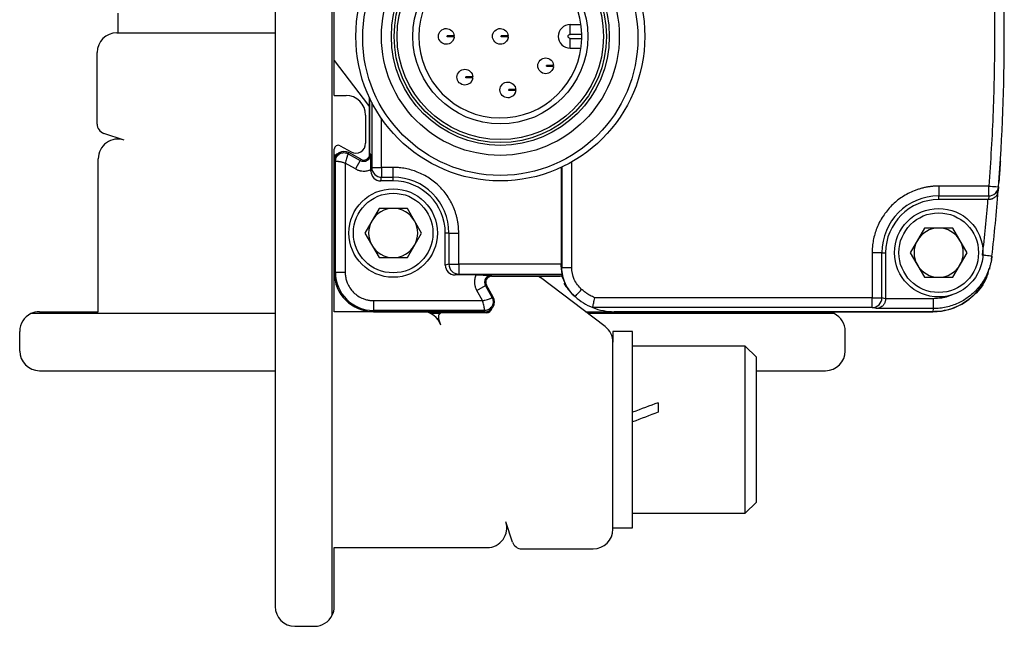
# Model space of a CAD drawing. Header units: millimetres. Extents: x 16 to 683, y 16 to 524.
# Tile 2 of 15: x 71 to 121, y 163 to 194. Entities that reach past the tile are written whole.
import ezdxf

# ---------------------------------------------------------------- set-up
doc = ezdxf.new("R2010")
doc.units = ezdxf.units.MM
doc.header["$LTSCALE"] = 2.5

msp = doc.modelspace()

# ---------------------------------------------------------------- linework, layer by layer
for p, q in [((86.796, 163.802), (86.796, 204.674)), ((83.896, 204.238), (83.896, 164.238)), ((86.896, 190.238), (86.896, 199.588)), ((75.896, 194.418), (75.896, 193.418)), ((75.836, 193.418), (83.896, 193.418)), ((98.896, 193.338), (98.896, 193.838)), ((98.896, 193.838), (99.453, 193.838)), ((99.495, 193.338), (98.896, 193.338)), ((98.896, 193.138), (99.495, 193.138)), ((98.896, 192.638), (98.896, 193.138)), ((74.836, 188.779), (74.836, 192.418)), ((98.896, 192.638), (99.453, 192.638)), ((86.896, 192.019), (88.634, 189.726)), ((93.947, 191.357), (93.947, 191.357)), ((93.94, 190.957), (93.946, 190.957)), ((96.134, 190.709), (96.133, 190.709)), ((86.896, 190.238), (87.496, 190.238)), ((88.696, 190.108), (88.696, 187.248)), ((88.696, 187.248), (88.696, 190.108)), ((88.808, 189.88), (88.808, 186.574)), ((96.127, 190.309), (96.133, 190.309)), ((88.496, 189.238), (88.496, 187.799)), ((89.308, 186.574), (89.308, 189.047)), ((76.21, 187.965), (75.18, 188.305)), ((86.896, 186.888), (86.896, 187.498)), ((87.193, 187.673), (87.753, 187.362)), ((74.896, 179.238), (74.896, 187.015)), ((86.896, 186.888), (86.896, 184.488)), ((86.957, 186.888), (86.896, 186.888)), ((86.896, 181.238), (86.896, 186.888)), ((86.957, 181.238), (86.957, 186.888)), ((87.639, 187.325), (87.609, 187.272)), ((87.609, 187.272), (88.221, 186.932)), ((88.251, 186.986), (87.639, 187.325)), ((88.251, 186.986), (87.639, 187.325)), ((88.221, 186.932), (87.978, 186.495)), ((88.221, 186.932), (88.251, 186.986)), ((88.757, 187.248), (88.696, 187.248)), ((98.979, 181.493), (98.979, 186.849)), ((87.457, 186.785), (87.457, 181.238)), ((87.978, 186.495), (87.457, 186.785)), ((88.808, 186.574), (88.762, 186.388)), ((88.762, 186.388), (88.762, 186.468)), ((88.808, 186.574), (89.308, 186.574)), ((89.896, 186.574), (89.308, 186.574)), ((89.308, 186.574), (89.308, 186.074)), ((89.896, 186.074), (89.896, 186.574)), ((98.443, 186.572), (98.443, 181.65)), ((98.479, 186.589), (98.479, 181.493)), ((89.262, 185.888), (89.308, 186.074)), ((89.896, 185.888), (89.262, 185.888)), ((89.308, 186.074), (89.896, 186.074)), ((89.896, 185.888), (89.896, 186.074)), ((120.714, 185.884), (120.708, 185.808)), ((120.193, 185.624), (117.646, 185.624)), ((117.646, 185.624), (117.646, 185.124)), ((120.631, 185.216), (120.646, 185.413)), ((120.691, 185.585), (120.675, 185.382)), ((117.646, 185.124), (120.193, 185.124)), ((117.646, 184.938), (117.646, 185.124)), ((120.138, 184.938), (117.646, 184.938)), ((120.193, 185.124), (120.178, 184.938)), ((89.175, 184.488), (88.453, 183.238)), ((90.618, 184.488), (89.175, 184.488)), ((91.34, 183.238), (90.618, 184.488)), ((116.925, 183.488), (116.203, 182.238)), ((118.368, 183.488), (116.925, 183.488)), ((119.09, 182.238), (118.368, 183.488)), ((88.453, 183.238), (89.175, 181.988)), ((90.618, 181.988), (91.34, 183.238)), ((92.732, 183.238), (92.546, 183.238)), ((92.546, 181.603), (92.546, 183.238)), ((92.732, 183.238), (93.232, 183.238)), ((92.732, 183.238), (92.732, 181.65)), ((93.232, 181.65), (93.232, 183.238)), ((86.896, 181.988), (86.896, 181.238)), ((89.175, 181.988), (90.618, 181.988)), ((114.261, 182.238), (114.261, 179.946)), ((114.761, 182.238), (114.261, 182.238)), ((114.761, 179.946), (114.761, 182.238)), ((114.761, 182.238), (114.946, 182.238)), ((114.946, 182.238), (114.946, 179.897)), ((116.203, 182.238), (116.925, 180.988)), ((118.368, 180.988), (119.09, 182.238)), ((120.34, 181.898), (120.358, 182.06)), ((92.732, 181.65), (92.546, 181.603)), ((92.732, 181.65), (93.232, 181.65)), ((98.443, 181.65), (93.232, 181.65)), ((93.232, 181.65), (93.232, 181.15)), ((98.479, 181.493), (98.443, 181.527)), ((120.241, 181.404), (120.259, 181.566)), ((86.896, 181.238), (86.957, 181.238)), ((86.896, 179.238), (86.896, 181.238)), ((87.457, 181.238), (86.957, 181.238)), ((93.046, 181.104), (93.232, 181.15)), ((94.126, 181.104), (93.046, 181.104)), ((93.232, 181.15), (98.477, 181.15)), ((94.906, 181.038), (94.906, 181.099)), ((94.906, 181.038), (98.396, 181.038)), ((98.47, 181.038), (94.906, 181.038)), ((100.68, 178.478), (97.384, 180.975)), ((98.47, 181.038), (98.728, 180.491)), ((116.925, 180.988), (118.368, 180.988)), ((94.153, 180.32), (94.59, 180.563)), ((94.443, 179.799), (94.153, 180.32)), ((94.644, 180.592), (94.59, 180.563)), ((94.93, 179.951), (94.59, 180.563)), ((94.984, 179.981), (94.644, 180.592)), ((94.984, 179.981), (94.644, 180.592)), ((98.719, 180.487), (98.868, 180.308)), ((94.93, 179.951), (94.984, 179.981)), ((114.261, 179.946), (100.148, 179.946)), ((114.946, 179.897), (114.761, 179.946)), ((117.377, 179.895), (114.946, 179.897)), ((88.896, 179.799), (94.443, 179.799)), ((88.896, 179.799), (88.896, 179.299)), ((114.261, 179.446), (100.049, 179.446)), ((114.463, 179.395), (114.261, 179.446)), ((117.377, 179.395), (114.463, 179.395)), ((117.359, 179.238), (117.377, 179.395)), ((83.896, 179.138), (71.46, 179.138)), ((71.896, 179.238), (74.896, 179.238)), ((88.896, 179.238), (86.896, 179.238)), ((94.546, 179.299), (88.896, 179.299)), ((88.896, 179.238), (88.896, 179.299)), ((88.896, 179.238), (94.546, 179.238)), ((94.546, 179.238), (88.896, 179.238)), ((92.272, 179.138), (91.809, 179.138)), ((92.323, 178.551), (92.203, 178.916)), ((94.631, 179.178), (92.393, 179.178)), ((94.546, 179.238), (94.546, 179.299)), ((94.546, 179.238), (94.81, 179.238)), ((99.677, 179.238), (101.146, 179.238)), ((112.332, 179.138), (99.809, 179.138)), ((101.146, 179.238), (117.349, 179.238)), ((117.359, 179.238), (101.146, 179.238)), ((70.896, 177.238), (70.896, 178.238)), ((102.076, 178.238), (101.076, 178.238)), ((101.076, 178.238), (101.076, 177.681)), ((102.076, 168.238), (102.076, 178.238)), ((112.896, 177.238), (112.896, 178.238)), ((101.076, 168.178), (101.076, 177.681)), ((107.809, 177.488), (102.076, 177.488)), ((108.376, 176.921), (107.809, 177.488)), ((107.809, 168.988), (107.809, 177.488)), ((108.376, 169.555), (108.376, 176.921)), ((71.896, 176.238), (83.896, 176.238)), ((108.376, 176.238), (111.896, 176.238)), ((103.376, 174.607), (103.376, 174.124)), ((107.809, 168.988), (108.376, 169.555)), ((102.076, 168.988), (107.809, 168.988)), ((95.963, 167.522), (95.623, 168.551)), ((101.076, 168.238), (102.076, 168.238)), ((86.896, 167.238), (94.673, 167.238)), ((86.896, 164.238), (86.896, 167.238)), ((96.437, 167.178), (100.076, 167.178)), ((84.896, 163.238), (85.896, 163.238))]:
    msp.add_line(p, q)
at = {"flags": 128}
for points in [[(88.634, 189.726), (88.68, 189.659), (88.696, 189.633)], [(97.291, 181.038), (97.317, 181.022), (97.384, 180.975)]]:
    msp.add_lwpolyline(points, dxfattribs=at)
for centre, radius in [((95.346, 193.238), 7.35), ((95.344, 193.168), 7), ((95.347, 193.238), 6.051), ((95.347, 193.238), 5.543), ((95.346, 193.238), 5.4), ((95.346, 193.238), 5.25), ((95.346, 193.238), 4.45), ((89.896, 183.238), 2.25), ((89.896, 183.238), 2.025), ((117.646, 182.238), 2.25), ((117.646, 182.238), 2.025)]:
    msp.add_circle(centre, radius)
for centre, radius, start, end in [((20.985, 193.238), 100, 355.61093, 4.38907), ((95.346, 193.238), 4.15, 1.3808, 358.6192), ((75.836, 192.418), 1, 90, 180), ((98.896, 193.238), 0.6, 90, 270), ((95.346, 193.238), 4.15, 358.6192, 1.3808), ((87.496, 189.238), 1, 0, 90), ((75.336, 188.779), 0.5, 180, 251.7371), ((75.896, 187.015), 1, 71.7371, 180), ((87.096, 187.498), 0.2, 60.9454, 180), ((87.396, 186.888), 0.5, 60.9454, 180), ((87.396, 186.888), 0.5, 60.9454, 180), ((87.996, 187.799), 0.5, 240.9454, 0), ((87.136, 186.972), 0.3, 103.5085, 143.2046), ((88.396, 187.248), 0.361, 240.9454, 0), ((88.396, 187.248), 0.3, 240.9454, 0), ((88.396, 187.248), 0.3, 240.9454, 0), ((89.308, 186.574), 0.5, 180.0224, 225.0218), ((89.308, 186.574), 0.5, 225.0188, 269.9833), ((89.896, 183.238), 2.836, 0, 90), ((89.896, 183.238), 2.65, 0, 90), ((20.985, 193.238), 100, 353.58198, 355.49395), ((120.193, 185.623), 0.5, 312.7829, 355.6083), ((117.646, 182.238), 2.886, 90, 180), ((117.646, 182.238), 2.7, 90, 180), ((120.193, 185.624), 0.5, 269.9915, 312.7825), ((89.896, 183.238), 1.25, 90, 150), ((89.896, 183.238), 1.25, 30, 90), ((89.896, 183.238), 1.25, 150, 210), ((89.896, 183.238), 1.25, 330, 30), ((117.646, 182.238), 1.25, 90, 150), ((117.646, 182.238), 1.25, 30, 90), ((117.646, 182.238), 1.25, 150, 210), ((117.646, 182.238), 1.25, 330, 30), ((89.896, 183.238), 1.25, 210, 270), ((89.896, 183.238), 1.25, 270, 330), ((93.232, 181.65), 0.5, 180.0167, 224.9812), ((117.646, 182.238), 1.25, 210, 270), ((117.646, 182.238), 1.25, 270, 330), ((88.896, 181.238), 2, 180, 270), ((88.896, 181.238), 2, 180, 270), ((88.896, 181.238), 1.939, 180, 270), ((93.232, 181.65), 0.5, 224.9782, 269.9776), ((94.906, 180.738), 0.361, 90, 209.0546), ((94.906, 180.738), 0.3, 90, 209.0546), ((94.906, 180.738), 0.3, 90, 209.0546), ((117.349, 182.238), 3, 270, 337.4061), ((101.146, 182.239), 3.001, 211.1297, 226.1055), ((94.546, 179.738), 0.5, 270, 29.0546), ((94.546, 179.738), 0.5, 270, 29.0546), ((101.146, 182.239), 3.001, 228.2066, 248.5571), ((114.26, 179.946), 0.5, 315.0188, 359.9833), ((94.631, 179.478), 0.3, 270, 346.4915), ((101.146, 182.239), 3.001, 248.5572, 270), ((114.261, 179.946), 0.5, 270.0224, 315.0218), ((71.896, 178.238), 1, 115.8419, 180), ((71.896, 178.238), 1, 90, 115.8419), ((91.373, 178.238), 1, 18.2629, 90), ((92.393, 178.978), 0.2, 90, 198.2629), ((111.896, 178.238), 1, 64.1581, 90), ((111.896, 178.238), 1, 0, 64.1581), ((100.076, 177.681), 1, 0, 52.8533), ((71.896, 177.238), 1, 180, 270), ((111.896, 177.238), 1, 270, 0), ((94.673, 168.238), 1, 270, 18.2629), ((100.076, 168.178), 1, 270, 0), ((96.437, 167.678), 0.5, 198.2629, 270), ((84.896, 164.238), 1, 180, 270), ((85.896, 164.238), 1, 270, 334.1581), ((85.896, 164.238), 1, 334.1581, 0)]:
    msp.add_arc(centre, radius, start, end)
for centre, major_axis, ratio, start_param, end_param in [((89.262, 186.388), (0.121, 0.485), 0.999353, 1.815838, 3.386329), ((93.047, 181.604), (0.485, 0.121), 0.999353, 2.896856, 4.467348), ((98.441, 181.65), (0, 0.5), 0.003491, 4.46474, 4.712389), ((102.076, 173.238), (11.046, 4.179), 0.070182, 1.426333, 1.544253), ((103.376, 173.238), (11.046, 4.179), 0.070182, 1.544253, 1.662173)]:
    msp.add_ellipse(centre, major_axis=major_axis, ratio=ratio, start_param=start_param, end_param=end_param)
for points, knots in [([(120.193, 200.853), (120.216, 200.536), (120.263, 199.902), (120.322, 198.951), (120.372, 198), (120.413, 197.048), (120.445, 196.096), (120.468, 195.143), (120.482, 194.191), (120.488, 192.92), (120.473, 191.332), (120.418, 189.427), (120.328, 187.524), (120.238, 186.257), (120.193, 185.624)], [0, 0, 0, 0, 0.062507, 0.1250121, 0.1875153, 0.2500165, 0.3125158, 0.3750132, 0.4375086, 0.5000022, 0.6250371, 0.7500484, 0.8750362, 1, 1, 1, 1]), ([(92.197, 193.244), (92.198, 193.349), (92.243, 193.452), (92.393, 193.598), (92.498, 193.64), (92.603, 193.638)], [0, 0, 0, 0, 0.5, 0.5, 1, 1, 1, 1]), ([(92.603, 193.638), (92.703, 193.637), (92.803, 193.595), (92.947, 193.456), (92.991, 193.358), (92.996, 193.257)], [0, 0, 0, 0, 0.5, 0.5, 1, 1, 1, 1]), ([(94.947, 193.244), (94.948, 193.349), (94.993, 193.452), (95.143, 193.598), (95.248, 193.64), (95.353, 193.638)], [0, 0, 0, 0, 0.5, 0.5, 1, 1, 1, 1]), ([(95.353, 193.638), (95.453, 193.637), (95.553, 193.595), (95.697, 193.456), (95.741, 193.358), (95.746, 193.257)], [0, 0, 0, 0, 0.5, 0.5, 1, 1, 1, 1]), ([(92.591, 192.838), (92.486, 192.84), (92.382, 192.884), (92.237, 193.035), (92.195, 193.139), (92.197, 193.244)], [0, 0, 0, 0, 0.5, 0.5, 1, 1, 1, 1]), ([(92.995, 193.207), (92.988, 193.107), (92.94, 193.01), (92.792, 192.875), (92.691, 192.837), (92.591, 192.838)], [0, 0, 0, 0, 0.5, 0.5, 1, 1, 1, 1]), ([(92.646, 193.212), (92.646, 193.221), (92.646, 193.237), (92.647, 193.254), (92.647, 193.262)], [0, 0, 0, 0, 0.4999, 1, 1, 1, 1]), ([(92.995, 193.207), (92.995, 193.207), (92.993, 193.207), (92.979, 193.207), (92.959, 193.208), (92.935, 193.208), (92.907, 193.208), (92.871, 193.209), (92.826, 193.21), (92.764, 193.211), (92.705, 193.21), (92.661, 193.212), (92.646, 193.212)], [0, 0, 0, 0, 0.128865, 0.251264, 0.363798, 0.46414, 0.55099, 0.624213, 0.748808, 0.835186, 0.942651, 1, 1, 1, 1]), ([(92.996, 193.257), (92.995, 193.257), (92.994, 193.257), (92.982, 193.257), (92.953, 193.258), (92.904, 193.259), (92.83, 193.26), (92.772, 193.261), (92.712, 193.261), (92.668, 193.262), (92.647, 193.262)], [0, 0, 0, 0, 0.120129, 0.2376, 0.353255, 0.624004, 0.73408, 0.835323, 0.920439, 1, 1, 1, 1]), ([(92.995, 193.207), (92.994, 193.195), (92.992, 193.171), (92.984, 193.138), (92.975, 193.109), (92.962, 193.074), (92.945, 193.041), (92.939, 193.031), (92.941, 193.035), (92.945, 193.042), (92.947, 193.045)], [0, 0, 0, 0, 0.1000366, 0.1986669, 0.299058, 0.4042183, 0.6108889, 0.8050409, 0.9028415, 1, 1, 1, 1]), ([(95.341, 192.838), (95.236, 192.84), (95.132, 192.884), (94.987, 193.035), (94.945, 193.139), (94.947, 193.244)], [0, 0, 0, 0, 0.5, 0.5, 1, 1, 1, 1]), ([(95.745, 193.207), (95.738, 193.107), (95.69, 193.01), (95.542, 192.875), (95.441, 192.837), (95.341, 192.838)], [0, 0, 0, 0, 0.5, 0.5, 1, 1, 1, 1]), ([(95.396, 193.212), (95.396, 193.221), (95.396, 193.237), (95.397, 193.254), (95.397, 193.262)], [0, 0, 0, 0, 0.4999, 1, 1, 1, 1]), ([(95.745, 193.207), (95.745, 193.207), (95.743, 193.207), (95.729, 193.207), (95.709, 193.208), (95.685, 193.208), (95.657, 193.208), (95.621, 193.209), (95.576, 193.21), (95.514, 193.211), (95.455, 193.21), (95.411, 193.212), (95.396, 193.212)], [0, 0, 0, 0, 0.1288652, 0.2512641, 0.3637983, 0.4641401, 0.5509895, 0.6242135, 0.7488077, 0.835186, 0.9426507, 1, 1, 1, 1]), ([(95.746, 193.257), (95.745, 193.257), (95.744, 193.257), (95.732, 193.257), (95.703, 193.258), (95.654, 193.259), (95.58, 193.26), (95.522, 193.261), (95.462, 193.261), (95.418, 193.262), (95.397, 193.262)], [0, 0, 0, 0, 0.120129, 0.2376, 0.353255, 0.624004, 0.73408, 0.835323, 0.920439, 1, 1, 1, 1]), ([(95.745, 193.207), (95.744, 193.195), (95.742, 193.171), (95.734, 193.138), (95.725, 193.109), (95.712, 193.074), (95.695, 193.041), (95.689, 193.031), (95.691, 193.035), (95.695, 193.042), (95.697, 193.045)], [0, 0, 0, 0, 0.100037, 0.198667, 0.299058, 0.404218, 0.610889, 0.805041, 0.902842, 1, 1, 1, 1]), ([(97.253, 191.746), (97.255, 191.851), (97.299, 191.955), (97.45, 192.1), (97.554, 192.142), (97.659, 192.14)], [0, 0, 0, 0, 0.5, 0.5, 1, 1, 1, 1]), ([(97.659, 192.14), (97.759, 192.139), (97.859, 192.098), (98.003, 191.958), (98.048, 191.86), (98.052, 191.759)], [0, 0, 0, 0, 0.5, 0.5, 1, 1, 1, 1]), ([(93.142, 191.169), (93.144, 191.273), (93.189, 191.377), (93.339, 191.523), (93.444, 191.564), (93.548, 191.563)], [0, 0, 0, 0, 0.5, 0.5, 1, 1, 1, 1]), ([(93.548, 191.563), (93.649, 191.561), (93.748, 191.52), (93.893, 191.38), (93.937, 191.282), (93.942, 191.182)], [0, 0, 0, 0, 0.5, 0.5, 1, 1, 1, 1]), ([(97.647, 191.34), (97.542, 191.342), (97.439, 191.387), (97.293, 191.537), (97.251, 191.642), (97.253, 191.746)], [0, 0, 0, 0, 0.5, 0.5, 1, 1, 1, 1]), ([(98.052, 191.709), (98.044, 191.609), (97.997, 191.513), (97.848, 191.377), (97.747, 191.339), (97.647, 191.34)], [0, 0, 0, 0, 0.5, 0.5, 1, 1, 1, 1]), ([(97.703, 191.715), (97.702, 191.723), (97.702, 191.74), (97.703, 191.756), (97.703, 191.765)], [0, 0, 0, 0, 0.4999, 1, 1, 1, 1]), ([(98.053, 191.759), (98.052, 191.759), (98.05, 191.759), (98.038, 191.76), (98.009, 191.76), (97.96, 191.761), (97.886, 191.762), (97.829, 191.763), (97.768, 191.764), (97.724, 191.764), (97.703, 191.765)], [0, 0, 0, 0, 0.120129, 0.2376, 0.353255, 0.624004, 0.73408, 0.835323, 0.920439, 1, 1, 1, 1]), ([(98.052, 191.709), (98.051, 191.709), (98.049, 191.709), (98.036, 191.71), (98.016, 191.71), (97.991, 191.71), (97.964, 191.711), (97.928, 191.711), (97.883, 191.712), (97.821, 191.713), (97.762, 191.713), (97.718, 191.714), (97.703, 191.715)], [0, 0, 0, 0, 0.128865, 0.251264, 0.363798, 0.46414, 0.55099, 0.624213, 0.748808, 0.835186, 0.942651, 1, 1, 1, 1]), ([(98.052, 191.709), (98.05, 191.697), (98.048, 191.674), (98.041, 191.641), (98.032, 191.611), (98.018, 191.576), (98.002, 191.544), (97.995, 191.533), (97.997, 191.537), (98.001, 191.544), (98.003, 191.547)], [0, 0, 0, 0, 0.100037, 0.198667, 0.299058, 0.404218, 0.610889, 0.805041, 0.902842, 1, 1, 1, 1]), ([(93.536, 190.763), (93.432, 190.764), (93.328, 190.809), (93.182, 190.959), (93.141, 191.064), (93.142, 191.169)], [0, 0, 0, 0, 0.5, 0.5, 1, 1, 1, 1]), ([(93.941, 191.132), (93.933, 191.031), (93.886, 190.935), (93.738, 190.799), (93.637, 190.761), (93.536, 190.763)], [0, 0, 0, 0, 0.5, 0.5, 1, 1, 1, 1]), ([(93.592, 191.137), (93.592, 191.145), (93.592, 191.162), (93.592, 191.179), (93.593, 191.187)], [0, 0, 0, 0, 0.4999, 1, 1, 1, 1]), ([(93.941, 191.132), (93.94, 191.132), (93.939, 191.132), (93.925, 191.132), (93.905, 191.132), (93.88, 191.133), (93.853, 191.133), (93.817, 191.134), (93.772, 191.134), (93.71, 191.136), (93.651, 191.135), (93.607, 191.136), (93.592, 191.137)], [0, 0, 0, 0, 0.128865, 0.251264, 0.363798, 0.46414, 0.55099, 0.624213, 0.748808, 0.835186, 0.942651, 1, 1, 1, 1]), ([(93.942, 191.182), (93.941, 191.182), (93.94, 191.182), (93.927, 191.182), (93.899, 191.182), (93.85, 191.183), (93.776, 191.184), (93.718, 191.185), (93.658, 191.186), (93.614, 191.187), (93.593, 191.187)], [0, 0, 0, 0, 0.120129, 0.2376, 0.353255, 0.624004, 0.73408, 0.835323, 0.920439, 1, 1, 1, 1]), ([(93.941, 191.132), (93.94, 191.12), (93.937, 191.096), (93.93, 191.063), (93.921, 191.033), (93.908, 190.998), (93.891, 190.966), (93.885, 190.956), (93.887, 190.959), (93.891, 190.966), (93.893, 190.97)], [0, 0, 0, 0, 0.100037, 0.198667, 0.299058, 0.404218, 0.610889, 0.805041, 0.902842, 1, 1, 1, 1]), ([(95.329, 190.521), (95.331, 190.626), (95.376, 190.729), (95.526, 190.875), (95.631, 190.916), (95.735, 190.915)], [0, 0, 0, 0, 0.5, 0.5, 1, 1, 1, 1]), ([(95.735, 190.915), (95.836, 190.913), (95.935, 190.872), (96.08, 190.732), (96.124, 190.634), (96.129, 190.534)], [0, 0, 0, 0, 0.5, 0.5, 1, 1, 1, 1]), ([(95.723, 190.115), (95.619, 190.116), (95.515, 190.161), (95.369, 190.311), (95.328, 190.416), (95.329, 190.521)], [0, 0, 0, 0, 0.5, 0.5, 1, 1, 1, 1]), ([(96.128, 190.484), (96.12, 190.384), (96.073, 190.287), (95.924, 190.152), (95.824, 190.113), (95.723, 190.115)], [0, 0, 0, 0, 0.5, 0.5, 1, 1, 1, 1]), ([(95.779, 190.489), (95.779, 190.498), (95.779, 190.514), (95.779, 190.531), (95.78, 190.539)], [0, 0, 0, 0, 0.4999005, 1, 1, 1, 1]), ([(96.128, 190.484), (96.127, 190.484), (96.126, 190.484), (96.112, 190.484), (96.092, 190.484), (96.067, 190.485), (96.04, 190.485), (96.004, 190.486), (95.959, 190.486), (95.897, 190.488), (95.838, 190.487), (95.794, 190.489), (95.779, 190.489)], [0, 0, 0, 0, 0.128865, 0.251264, 0.363798, 0.46414, 0.55099, 0.624213, 0.748808, 0.835186, 0.942651, 1, 1, 1, 1]), ([(96.129, 190.534), (96.128, 190.534), (96.127, 190.534), (96.114, 190.534), (96.086, 190.535), (96.037, 190.535), (95.962, 190.536), (95.905, 190.537), (95.844, 190.538), (95.801, 190.539), (95.78, 190.539)], [0, 0, 0, 0, 0.120129, 0.2376, 0.353255, 0.624004, 0.73408, 0.835323, 0.920439, 1, 1, 1, 1]), ([(96.128, 190.484), (96.127, 190.472), (96.124, 190.448), (96.117, 190.415), (96.108, 190.385), (96.095, 190.351), (96.078, 190.318), (96.072, 190.308), (96.074, 190.311), (96.078, 190.318), (96.08, 190.322)], [0, 0, 0, 0, 0.1000366, 0.1986669, 0.299058, 0.4042183, 0.6108889, 0.8050409, 0.9028415, 1, 1, 1, 1]), ([(86.957, 186.888), (86.957, 186.964), (86.978, 187.04), (87.053, 187.172), (87.108, 187.228), (87.239, 187.305), (87.315, 187.326), (87.467, 187.328), (87.543, 187.309), (87.609, 187.272)], [0, 0, 0, 0, 0.25, 0.25, 0.5, 0.5, 0.75, 0.75, 1, 1, 1, 1]), ([(87.457, 186.785), (87.434, 186.793), (87.387, 186.809), (87.315, 186.83), (87.242, 186.847), (87.171, 186.861), (87.102, 186.873), (87.042, 186.881), (86.998, 186.886), (86.965, 186.888), (86.96, 186.888), (86.957, 186.888)], [0, 0, 0, 0, 0.092669, 0.189118, 0.289626, 0.394437, 0.503768, 0.626548, 0.750926, 0.853333, 1, 1, 1, 1]), ([(87.609, 187.272), (87.609, 187.271), (87.608, 187.269), (87.602, 187.256), (87.594, 187.238), (87.584, 187.216), (87.573, 187.19), (87.562, 187.163), (87.543, 187.113), (87.515, 187.03), (87.48, 186.909), (87.465, 186.825), (87.457, 186.785)], [0, 0, 0, 0, 0.086836, 0.168372, 0.244618, 0.315584, 0.381286, 0.441744, 0.496984, 0.677539, 0.844852, 1, 1, 1, 1]), ([(88.762, 186.468), (88.762, 186.63), (88.761, 186.782), (88.759, 187.04), (88.758, 187.145), (88.757, 187.248)], [0, 0, 0, 0, 0.5, 0.5, 1, 1, 1, 1]), ([(120.783, 186.888), (120.781, 186.855), (120.777, 186.79), (120.77, 186.694), (120.764, 186.6), (120.756, 186.476), (120.746, 186.328), (120.735, 186.173), (120.726, 186.046), (120.719, 185.954), (120.715, 185.895), (120.714, 185.887), (120.714, 185.884)], [0, 0, 0, 0, 0.0622527, 0.123976, 0.1857586, 0.2481871, 0.3757974, 0.5026606, 0.6289345, 0.755809, 0.8779685, 1, 1, 1, 1]), ([(87.978, 186.495), (87.998, 186.485), (88.038, 186.464), (88.101, 186.438), (88.162, 186.418), (88.25, 186.397), (88.385, 186.381), (88.537, 186.393), (88.657, 186.426), (88.72, 186.449), (88.751, 186.464), (88.762, 186.468)], [0, 0, 0, 0, 0.083629, 0.167268, 0.250927, 0.318973, 0.500224, 0.750615, 0.874587, 0.95769, 1, 1, 1, 1]), ([(93.232, 183.238), (93.231, 183.298), (93.229, 183.418), (93.214, 183.597), (93.19, 183.775), (93.156, 183.951), (93.113, 184.126), (93.061, 184.298), (92.981, 184.517), (92.861, 184.778), (92.69, 185.073), (92.488, 185.348), (92.258, 185.601), (92.006, 185.83), (91.639, 186.099), (91.148, 186.352), (90.626, 186.505), (90.251, 186.558), (90.042, 186.572), (89.936, 186.573), (89.896, 186.574)], [0, 0, 0, 0, 0.034297, 0.068595, 0.102892, 0.137189, 0.171487, 0.205784, 0.240081, 0.305071, 0.370065, 0.435124, 0.500166, 0.565492, 0.630155, 0.760076, 0.879937, 0.939684, 0.97707, 1, 1, 1, 1]), ([(117.646, 185.624), (117.585, 185.623), (117.464, 185.621), (117.282, 185.605), (117.101, 185.581), (116.922, 185.547), (116.745, 185.503), (116.571, 185.45), (116.348, 185.369), (116.083, 185.248), (115.784, 185.073), (115.504, 184.869), (115.248, 184.635), (115.016, 184.379), (114.743, 184.007), (114.485, 183.509), (114.33, 182.979), (114.276, 182.598), (114.262, 182.386), (114.261, 182.279), (114.261, 182.238)], [0, 0, 0, 0, 0.034297, 0.068595, 0.102892, 0.137189, 0.171487, 0.205784, 0.240081, 0.305071, 0.370066, 0.435125, 0.500166, 0.565492, 0.630155, 0.760076, 0.879937, 0.939684, 0.977073, 1, 1, 1, 1]), ([(120.193, 185.624), (120.323, 185.613), (120.453, 185.604), (120.638, 185.589), (120.691, 185.585), (120.691, 185.585)], [0, 0, 0, 0, 0.5, 0.5, 1, 1, 1, 1]), ([(120.193, 185.124), (120.193, 185.128), (120.193, 185.184), (120.193, 185.368), (120.193, 185.496), (120.193, 185.624)], [0, 0, 0, 0, 0.5, 0.5, 1, 1, 1, 1]), ([(120.626, 185.217), (120.624, 185.209), (120.607, 185.148), (120.517, 185.054), (120.385, 184.973), (120.265, 184.942), (120.207, 184.939), (120.178, 184.938)], [0, 0, 0, 0, 0.051469, 0.4130073, 0.7319539, 0.8692262, 1, 1, 1, 1]), ([(120.358, 182.06), (120.351, 182.004), (120.336, 181.891), (120.302, 181.722), (120.258, 181.553), (120.203, 181.383), (120.137, 181.215), (120.06, 181.049), (119.972, 180.886), (119.873, 180.727), (119.763, 180.574), (119.644, 180.427), (119.515, 180.288), (119.354, 180.135), (119.153, 179.972), (118.905, 179.808), (118.631, 179.664), (118.337, 179.547), (118.026, 179.461), (117.704, 179.406), (117.486, 179.399), (117.377, 179.395)], [0, 0, 0, 0, 0.03862, 0.077989, 0.118062, 0.158788, 0.20011, 0.241965, 0.284283, 0.32699, 0.370008, 0.413255, 0.456646, 0.500095, 0.565458, 0.633612, 0.704158, 0.776624, 0.850476, 0.925135, 1, 1, 1, 1]), ([(120.358, 182.06), (120.358, 182.06), (120.347, 182.061), (120.299, 182.067), (120.261, 182.071), (120.164, 182.082), (120.105, 182.088), (119.983, 182.102), (119.92, 182.109), (119.861, 182.116)], [0, 0, 0, 0, 0.25, 0.25, 0.5, 0.5, 0.75, 0.75, 1, 1, 1, 1]), ([(98.443, 181.527), (98.443, 181.42), (98.451, 181.325), (98.47, 181.189), (98.477, 181.151), (98.477, 181.15)], [0, 0, 0, 0, 0.5, 0.5, 1, 1, 1, 1]), ([(99.146, 180.002), (98.943, 180.183), (98.77, 180.416), (98.537, 180.936), (98.479, 181.221), (98.479, 181.493)], [0, 0, 0, 0, 0.5, 0.5, 1, 1, 1, 1]), ([(98.479, 181.493), (98.48, 181.493), (98.534, 181.493), (98.719, 181.493), (98.849, 181.493), (98.979, 181.493)], [0, 0, 0, 0, 0.5, 0.5, 1, 1, 1, 1]), ([(99.48, 180.374), (99.323, 180.515), (99.196, 180.688), (99.024, 181.072), (98.979, 181.283), (98.979, 181.493)], [0, 0, 0, 0, 0.5, 0.5, 1, 1, 1, 1]), ([(120.2, 181.417), (120.161, 181.252), (120.043, 180.758), (119.504, 180.072), (118.678, 179.48), (117.91, 179.256), (117.466, 179.242), (117.359, 179.238)], [0, 0, 0, 0, 0.131602, 0.393142, 0.654677, 0.916202, 1, 1, 1, 1]), ([(87.457, 181.238), (87.458, 181.202), (87.46, 181.129), (87.472, 181.022), (87.492, 180.915), (87.521, 180.811), (87.578, 180.65), (87.685, 180.442), (87.872, 180.214), (88.1, 180.027), (88.33, 179.908), (88.537, 179.841), (88.715, 179.806), (88.836, 179.801), (88.896, 179.799)], [0, 0, 0, 0, 0.048274, 0.0961539, 0.1439149, 0.1918339, 0.2401853, 0.3699974, 0.5000481, 0.62986, 0.7599106, 0.8401006, 0.9197022, 1, 1, 1, 1]), ([(94.153, 180.32), (94.141, 180.344), (94.116, 180.392), (94.087, 180.468), (94.065, 180.546), (94.051, 180.627), (94.041, 180.748), (94.052, 180.913), (94.101, 181.04), (94.126, 181.104)], [0, 0, 0, 0, 0.100516, 0.199917, 0.299103, 0.398982, 0.500443, 0.749483, 1, 1, 1, 1]), ([(94.126, 181.104), (94.288, 181.104), (94.44, 181.103), (94.698, 181.101), (94.803, 181.1), (94.906, 181.099)], [0, 0, 0, 0, 0.5, 0.5, 1, 1, 1, 1]), ([(98.477, 181.15), (98.475, 181.131), (98.471, 181.094), (98.47, 181.056), (98.47, 181.038)], [0, 0, 0, 0, 0.507406, 1, 1, 1, 1]), ([(99.146, 180.002), (99.146, 180.002), (99.154, 180.01), (99.186, 180.046), (99.212, 180.074), (99.277, 180.147), (99.316, 180.191), (99.398, 180.283), (99.44, 180.33), (99.48, 180.374)], [0, 0, 0, 0, 0.25, 0.25, 0.5, 0.5, 0.75, 0.75, 1, 1, 1, 1]), ([(100.148, 179.946), (100.108, 179.964), (100.027, 180.001), (99.91, 180.064), (99.777, 180.144), (99.631, 180.245), (99.53, 180.331), (99.48, 180.374)], [0, 0, 0, 0, 0.166672, 0.333346, 0.500026, 0.75002, 1, 1, 1, 1]), ([(94.443, 179.799), (94.462, 179.803), (94.504, 179.81), (94.588, 179.829), (94.691, 179.858), (94.786, 179.891), (94.853, 179.917), (94.894, 179.934), (94.923, 179.948), (94.928, 179.95), (94.93, 179.951)], [0, 0, 0, 0, 0.075855, 0.160766, 0.331565, 0.503391, 0.626164, 0.750737, 0.853034, 1, 1, 1, 1]), ([(94.93, 179.951), (94.967, 179.885), (94.986, 179.809), (94.984, 179.657), (94.963, 179.581), (94.886, 179.45), (94.83, 179.395), (94.698, 179.319), (94.622, 179.299), (94.546, 179.299)], [0, 0, 0, 0, 0.25, 0.25, 0.5, 0.5, 0.75, 0.75, 1, 1, 1, 1]), ([(98.897, 180.252), (98.923, 180.224), (98.977, 180.164), (99.06, 180.081), (99.117, 180.029), (99.146, 180.002)], [0, 0, 0, 0, 0.311978, 0.645311, 1, 1, 1, 1]), ([(100.049, 179.446), (100.049, 179.447), (100.049, 179.448), (100.051, 179.459), (100.054, 179.471), (100.058, 179.492), (100.065, 179.529), (100.078, 179.597), (100.096, 179.69), (100.12, 179.81), (100.139, 179.899), (100.148, 179.946)], [0, 0, 0, 0, 0.080734, 0.14972, 0.20696, 0.252458, 0.373047, 0.502296, 0.654649, 0.820582, 1, 1, 1, 1]), ([(114.261, 179.446), (114.261, 179.447), (114.261, 179.501), (114.261, 179.686), (114.261, 179.816), (114.261, 179.946)], [0, 0, 0, 0, 0.5, 0.5, 1, 1, 1, 1]), ([(114.261, 179.946), (114.389, 179.946), (114.516, 179.946), (114.7, 179.946), (114.756, 179.946), (114.761, 179.946)], [0, 0, 0, 0, 0.5, 0.5, 1, 1, 1, 1]), ([(114.946, 179.897), (114.945, 179.877), (114.944, 179.837), (114.932, 179.777), (114.914, 179.717), (114.889, 179.66), (114.856, 179.606), (114.81, 179.547), (114.746, 179.489), (114.667, 179.441), (114.571, 179.404), (114.503, 179.399), (114.463, 179.395)], [0, 0, 0, 0, 0.063437, 0.128867, 0.197095, 0.26883, 0.344683, 0.425173, 0.547657, 0.68867, 0.81717, 1, 1, 1, 1]), ([(118.373, 180.105), (118.347, 180.094), (118.26, 180.055), (118.071, 179.99), (117.766, 179.914), (117.519, 179.902), (117.377, 179.895)], [0, 0, 0, 0, 0.08405, 0.278774, 0.584136, 1, 1, 1, 1]), ([(117.377, 179.395), (117.377, 179.396), (117.377, 179.451), (117.377, 179.636), (117.377, 179.765), (117.377, 179.895)], [0, 0, 0, 0, 0.5, 0.5, 1, 1, 1, 1]), ([(94.546, 179.299), (94.546, 179.3), (94.546, 179.303), (94.545, 179.317), (94.544, 179.336), (94.541, 179.361), (94.539, 179.389), (94.535, 179.418), (94.527, 179.471), (94.511, 179.557), (94.483, 179.68), (94.456, 179.76), (94.443, 179.799)], [0, 0, 0, 0, 0.087084, 0.168786, 0.245113, 0.316079, 0.381698, 0.44199, 0.496981, 0.677448, 0.844762, 1, 1, 1, 1])]:
    msp.add_open_spline(points, degree=3, knots=knots)
for points in [[(98.796, 193.238), (98.796, 193.293), (98.841, 193.338), (98.896, 193.338)], [(98.896, 193.138), (98.841, 193.138), (98.796, 193.183), (98.796, 193.238)], [(120.138, 184.938), (120.059, 183.996), (119.967, 183.055), (119.861, 182.116)], [(120.178, 184.938), (120.165, 184.938), (120.151, 184.938), (120.138, 184.938)]]:
    msp.add_open_spline(points, degree=3)

doc.saveas('drawing.dxf')
